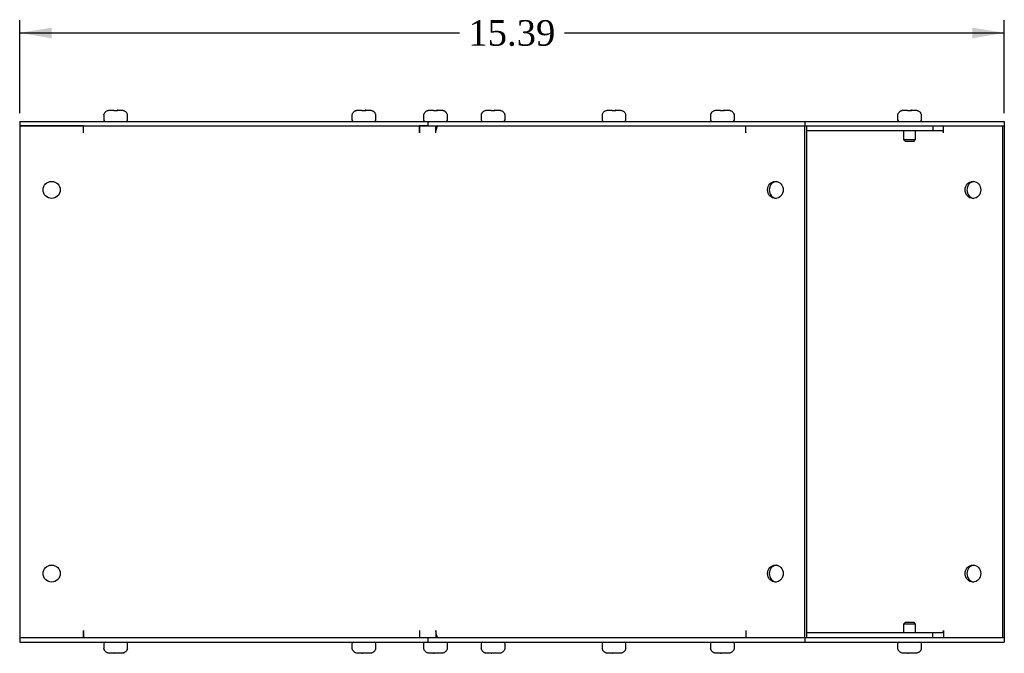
# Model space of a CAD drawing. Header units: inches. Extents: x 0.2 to 89.8, y -0.5 to 59.8.
# Tile 5 of 7: x 46.8 to 62.2, y 24.9 to 34.8. Entities that reach past the tile are written whole.
import ezdxf
from ezdxf.enums import TextEntityAlignment as Align

# ---------------------------------------------------------------- set-up
doc = ezdxf.new("R2010")
doc.units = ezdxf.units.IN
doc.header["$MEASUREMENT"] = 0
for name, color, linetype in [('COM55576-4', 7, 'Continuous'), ('COM55577-4', 7, 'Continuous'), ('COM55578-4', 7, 'Continuous'), ('Default', 7, 'Continuous'), ('SCS19491', 7, 'Continuous')]:
    doc.layers.add(name, color=color, linetype=linetype)
doc.styles.add('SEACAD_Times_New_Roman', font='times.ttf')
doc.dimstyles.new('HAMMOND_(STH_-_66x44)', dxfattribs={"dimtxt": 0.4, "dimasz": 0.5, "dimexe": 0.2, "dimexo": 0.2, "dimgap": 0.1, "dimtad": 0, "dimtih": 1, "dimtoh": 1, "dimzin": 0, "dimdsep": 46, "dimtxsty": 'SEACAD_Times_New_Roman', "dimblk1": '_SE_FILLED', "dimblk2": '_SE_FILLED', "dimsah": 1, "dimcen": 0.2, "dimadec": 0, "dimazin": 0, "dimtfac": 0.8, "dimtofl": 0, "dimtmove": 1, "dimatfit": 3, "dimfxl": 1, "dimtolj": 1, "dimtzin": 0, "dimarcsym": 0})

# ---------------------------------------------------------------- blocks, each defined once
blk = doc.blocks.new('SE3')
at = {"layer": 'COM55576-4', "color": 7, "linetype": 'Continuous'}
for p, q in [((46.845, 33.234), (53.226, 33.234)), ((46.845, 33.234), (46.845, 33.162)), ((46.845, 33.162), (53.219, 33.162)), ((53.226, 33.234), (59.12, 33.234)), ((53.226, 33.234), (53.226, 33.162)), ((53.231, 33.162), (59.12, 33.162)), ((59.12, 33.234), (62.237, 33.234)), ((59.12, 33.234), (59.12, 33.162)), ((59.12, 33.162), (59.12, 33.162)), ((59.148, 33.162), (62.237, 33.162)), ((62.237, 33.234), (62.237, 33.162)), ((46.845, 25.162), (53.219, 25.162)), ((46.845, 25.162), (46.845, 25.09)), ((46.845, 25.09), (53.226, 25.09)), ((53.226, 25.162), (53.226, 25.09)), ((53.226, 25.09), (59.12, 25.09)), ((53.231, 25.162), (59.12, 25.162)), ((59.12, 25.162), (59.12, 25.162)), ((59.12, 25.162), (59.12, 25.09)), ((59.12, 25.09), (62.237, 25.09)), ((59.148, 25.162), (62.237, 25.162)), ((62.237, 25.162), (62.237, 25.09))]:
    blk.add_line(p, q, dxfattribs=at)
at = {"layer": 'COM55577-4', "color": 7, "linetype": 'Continuous'}
for p, q in [((46.845, 33.162), (46.845, 25.162)), ((47.845, 33.162), (46.845, 33.162)), ((47.845, 33.054), (47.845, 33.162)), ((47.845, 33.054), (47.845, 33.162)), ((53.219, 33.162), (53.094, 33.162)), ((53.094, 33.054), (53.094, 33.162)), ((53.094, 33.162), (53.094, 33.054)), ((53.231, 33.162), (53.219, 33.162)), ((53.348, 33.054), (53.348, 33.162)), ((53.375, 33.156), (53.375, 33.162)), ((58.197, 33.054), (58.197, 33.162)), ((59.121, 33.162), (59.12, 33.162)), ((59.121, 25.162), (59.121, 33.162)), ((59.121, 33.162), (59.148, 33.162)), ((59.148, 25.162), (59.148, 33.162)), ((47.845, 33.054), (47.845, 33.054)), ((53.094, 33.054), (53.094, 33.054)), ((53.348, 33.054), (53.348, 33.054)), ((58.197, 33.054), (58.197, 33.054)), ((47.845, 25.27), (47.845, 25.162)), ((47.845, 25.27), (47.845, 25.27)), ((47.845, 25.162), (47.845, 25.27)), ((53.094, 25.27), (53.094, 25.27)), ((53.094, 25.27), (53.094, 25.162)), ((53.094, 25.27), (53.094, 25.162)), ((53.348, 25.27), (53.348, 25.162)), ((53.348, 25.27), (53.348, 25.27)), ((58.197, 25.27), (58.197, 25.27)), ((58.197, 25.27), (58.197, 25.162)), ((46.845, 25.162), (47.845, 25.162)), ((53.094, 25.162), (53.219, 25.162)), ((53.219, 25.162), (53.231, 25.162)), ((53.375, 25.168), (53.375, 25.162)), ((59.12, 25.162), (59.121, 25.162)), ((59.121, 25.162), (59.148, 25.162))]:
    blk.add_line(p, q, dxfattribs=at)
for centre in [(47.345, 32.162), (47.345, 26.162)]:
    blk.add_circle(centre, 0.133, dxfattribs=at)
for centre, major_axis, ratio, start_param, end_param in [((53.389, 33.054), (0, -0.108), 0.382683, 3.141593, 4.712389), ((58.238, 33.054), (0, 0.108), 0.382683, 1.511456, 1.570796), ((58.686, 32.162), (0, 0.133), 0.92388, 0.112354, 3.029238), ((58.686, 26.162), (0, -0.133), 0.92388, 3.253947, 6.170831), ((53.389, 25.27), (0, -0.108), 0.382683, 4.712389, 6.283185), ((58.238, 25.27), (0, 0.108), 0.382683, 1.570796, 1.630137)]:
    blk.add_ellipse(centre, major_axis=major_axis, ratio=ratio, start_param=start_param, end_param=end_param, dxfattribs=at)
for centre, major_axis in [((58.659, 32.162), (0, 0.133)), ((58.659, 26.162), (0, -0.133))]:
    blk.add_ellipse(centre, major_axis=major_axis, ratio=0.92388, dxfattribs=at)
at = {"layer": 'COM55578-4', "color": 7, "linetype": 'Continuous'}
for p, q in [((61.122, 33.162), (61.122, 33.09)), ((61.286, 33.054), (61.286, 33.162)), ((62.209, 33.162), (62.209, 25.162)), ((62.237, 33.162), (62.237, 25.162)), ((53.094, 33.09), (53.094, 33.09)), ((59.148, 33.09), (61.122, 33.09)), ((61.122, 33.09), (61.272, 33.09)), ((61.286, 33.054), (61.286, 33.054)), ((61.286, 25.27), (61.286, 25.162)), ((61.286, 25.27), (61.286, 25.27)), ((53.094, 25.234), (53.094, 25.234)), ((61.122, 25.234), (59.148, 25.234)), ((61.122, 25.162), (61.122, 25.234)), ((61.272, 25.234), (61.122, 25.234))]:
    blk.add_line(p, q, dxfattribs=at)
for centre, major_axis, ratio, start_param, end_param in [((61.272, 33.054), (0, -0.108), 0.382683, 2.799888, 3.141593), ((61.272, 33.054), (0, -0.036), 0.382683, 1.570796, 3.141593), ((61.775, 32.162), (0, 0.133), 0.92388, 0.112354, 3.029238), ((61.775, 26.162), (0, -0.133), 0.92388, 3.253947, 6.170831), ((61.272, 25.27), (0, -0.036), 0.382683, 0, 1.570796), ((61.272, 25.27), (0, -0.108), 0.382683, 0, 0.341704)]:
    blk.add_ellipse(centre, major_axis=major_axis, ratio=ratio, start_param=start_param, end_param=end_param, dxfattribs=at)
for centre, major_axis in [((61.747, 32.162), (0, 0.133)), ((61.747, 26.162), (0, -0.133))]:
    blk.add_ellipse(centre, major_axis=major_axis, ratio=0.92388, dxfattribs=at)
at = {"layer": 'SCS19491', "color": 7, "linetype": 'Continuous'}
for p, q in [((48.252, 33.409), (48.314, 33.409)), ((48.315, 33.405), (48.375, 33.405)), ((48.369, 33.409), (48.367, 33.409)), ((48.372, 33.409), (48.369, 33.409)), ((48.369, 33.409), (48.369, 33.405)), ((48.374, 33.409), (48.372, 33.409)), ((48.372, 33.405), (48.372, 33.409)), ((48.374, 33.409), (48.438, 33.409)), ((48.375, 33.405), (48.374, 33.409)), ((52.133, 33.409), (52.195, 33.409)), ((52.196, 33.405), (52.256, 33.405)), ((52.25, 33.409), (52.247, 33.409)), ((52.252, 33.409), (52.25, 33.409)), ((52.25, 33.409), (52.25, 33.405)), ((52.255, 33.409), (52.252, 33.409)), ((52.252, 33.405), (52.252, 33.409)), ((52.255, 33.409), (52.318, 33.409)), ((52.256, 33.405), (52.255, 33.409)), ((53.253, 33.409), (53.314, 33.409)), ((53.316, 33.405), (53.376, 33.405)), ((53.37, 33.409), (53.367, 33.409)), ((53.372, 33.409), (53.37, 33.409)), ((53.37, 33.409), (53.37, 33.405)), ((53.375, 33.409), (53.372, 33.409)), ((53.372, 33.405), (53.372, 33.409)), ((53.375, 33.409), (53.438, 33.409)), ((53.376, 33.405), (53.375, 33.409)), ((54.152, 33.409), (54.214, 33.409)), ((54.215, 33.405), (54.275, 33.405)), ((54.269, 33.409), (54.267, 33.409)), ((54.272, 33.409), (54.269, 33.409)), ((54.269, 33.409), (54.269, 33.405)), ((54.274, 33.409), (54.272, 33.409)), ((54.272, 33.405), (54.272, 33.409)), ((54.274, 33.409), (54.338, 33.409)), ((54.275, 33.405), (54.274, 33.409)), ((56.043, 33.409), (56.105, 33.409)), ((56.106, 33.405), (56.166, 33.405)), ((56.16, 33.409), (56.157, 33.409)), ((56.162, 33.409), (56.16, 33.409)), ((56.16, 33.409), (56.16, 33.405)), ((56.165, 33.409), (56.162, 33.409)), ((56.162, 33.405), (56.162, 33.409)), ((56.165, 33.409), (56.229, 33.409)), ((56.166, 33.405), (56.165, 33.409)), ((57.738, 33.409), (57.799, 33.409)), ((57.8, 33.405), (57.86, 33.405)), ((57.854, 33.409), (57.852, 33.409)), ((57.857, 33.409), (57.854, 33.409)), ((57.854, 33.409), (57.854, 33.405)), ((57.859, 33.409), (57.857, 33.409)), ((57.857, 33.405), (57.857, 33.409)), ((57.859, 33.409), (57.923, 33.409)), ((57.86, 33.405), (57.859, 33.409)), ((60.663, 33.409), (60.724, 33.409)), ((60.726, 33.405), (60.785, 33.405)), ((60.78, 33.409), (60.777, 33.409)), ((60.782, 33.409), (60.78, 33.409)), ((60.78, 33.409), (60.78, 33.405)), ((60.784, 33.409), (60.782, 33.409)), ((60.782, 33.405), (60.782, 33.409)), ((60.784, 33.409), (60.848, 33.409)), ((60.785, 33.405), (60.784, 33.409)), ((48.158, 33.319), (48.158, 33.259)), ((48.161, 33.334), (48.159, 33.334)), ((48.529, 33.334), (48.531, 33.334)), ((48.533, 33.259), (48.533, 33.319)), ((52.038, 33.319), (52.038, 33.259)), ((52.042, 33.334), (52.039, 33.334)), ((52.409, 33.334), (52.412, 33.334)), ((52.413, 33.259), (52.413, 33.319)), ((53.158, 33.319), (53.158, 33.259)), ((53.162, 33.334), (53.159, 33.334)), ((53.529, 33.334), (53.532, 33.334)), ((53.533, 33.259), (53.533, 33.319)), ((54.058, 33.319), (54.058, 33.259)), ((54.061, 33.334), (54.059, 33.334)), ((54.429, 33.334), (54.431, 33.334)), ((54.433, 33.259), (54.433, 33.319)), ((55.948, 33.319), (55.948, 33.259)), ((55.952, 33.334), (55.949, 33.334)), ((56.32, 33.334), (56.322, 33.334)), ((56.323, 33.259), (56.323, 33.319)), ((57.643, 33.319), (57.643, 33.259)), ((57.646, 33.334), (57.644, 33.334)), ((58.014, 33.334), (58.017, 33.334)), ((58.018, 33.259), (58.018, 33.319)), ((60.568, 33.319), (60.568, 33.259)), ((60.572, 33.334), (60.569, 33.334)), ((60.939, 33.334), (60.942, 33.334)), ((60.943, 33.259), (60.943, 33.319)), ((60.661, 33.09), (60.661, 32.952)), ((60.661, 32.952), (60.851, 32.952)), ((60.661, 32.952), (60.691, 32.922)), ((60.821, 32.922), (60.851, 32.952)), ((60.851, 32.952), (60.851, 33.09)), ((60.821, 32.922), (60.691, 32.922)), ((60.691, 25.403), (60.661, 25.373)), ((60.691, 25.403), (60.821, 25.403)), ((60.851, 25.373), (60.821, 25.403)), ((60.851, 25.373), (60.661, 25.373)), ((60.661, 25.373), (60.661, 25.234)), ((60.851, 25.234), (60.851, 25.373)), ((48.158, 25.065), (48.158, 25.005)), ((48.159, 24.99), (48.161, 24.99)), ((48.529, 24.99), (48.531, 24.99)), ((48.533, 25.005), (48.533, 25.065)), ((52.038, 25.065), (52.038, 25.005)), ((52.042, 24.99), (52.039, 24.99)), ((52.409, 24.99), (52.412, 24.99)), ((52.413, 25.005), (52.413, 25.065)), ((53.158, 25.065), (53.158, 25.005)), ((53.162, 24.99), (53.159, 24.99)), ((53.529, 24.99), (53.532, 24.99)), ((53.533, 25.005), (53.533, 25.065)), ((54.058, 25.065), (54.058, 25.005)), ((54.061, 24.99), (54.059, 24.99)), ((54.429, 24.99), (54.431, 24.99)), ((54.433, 25.005), (54.433, 25.065)), ((55.948, 25.065), (55.948, 25.005)), ((55.952, 24.99), (55.949, 24.99)), ((56.32, 24.99), (56.322, 24.99)), ((56.323, 25.005), (56.323, 25.065)), ((57.643, 25.065), (57.643, 25.005)), ((57.646, 24.99), (57.644, 24.99)), ((58.014, 24.99), (58.017, 24.99)), ((58.018, 25.005), (58.018, 25.065)), ((60.568, 25.065), (60.568, 25.005)), ((60.572, 24.99), (60.569, 24.99)), ((60.939, 24.99), (60.942, 24.99)), ((60.943, 25.005), (60.943, 25.065)), ((48.316, 24.915), (48.252, 24.915)), ((48.375, 24.919), (48.315, 24.919)), ((48.315, 24.919), (48.316, 24.915)), ((48.316, 24.915), (48.319, 24.915)), ((48.319, 24.919), (48.319, 24.915)), ((48.319, 24.915), (48.321, 24.915)), ((48.321, 24.915), (48.321, 24.919)), ((48.321, 24.915), (48.324, 24.915)), ((48.438, 24.915), (48.376, 24.915)), ((52.197, 24.915), (52.133, 24.915)), ((52.256, 24.919), (52.196, 24.919)), ((52.196, 24.919), (52.197, 24.915)), ((52.197, 24.915), (52.199, 24.915)), ((52.199, 24.919), (52.199, 24.915)), ((52.199, 24.915), (52.202, 24.915)), ((52.202, 24.915), (52.202, 24.919)), ((52.202, 24.915), (52.204, 24.915)), ((52.318, 24.915), (52.257, 24.915)), ((53.317, 24.915), (53.253, 24.915)), ((53.376, 24.919), (53.316, 24.919)), ((53.316, 24.919), (53.317, 24.915)), ((53.317, 24.915), (53.319, 24.915)), ((53.319, 24.919), (53.319, 24.915)), ((53.319, 24.915), (53.322, 24.915)), ((53.322, 24.915), (53.322, 24.919)), ((53.322, 24.915), (53.324, 24.915)), ((53.438, 24.915), (53.377, 24.915)), ((54.216, 24.915), (54.152, 24.915)), ((54.275, 24.919), (54.215, 24.919)), ((54.215, 24.919), (54.216, 24.915)), ((54.216, 24.915), (54.219, 24.915)), ((54.219, 24.919), (54.219, 24.915)), ((54.219, 24.915), (54.221, 24.915)), ((54.221, 24.915), (54.221, 24.919)), ((54.221, 24.915), (54.224, 24.915)), ((54.338, 24.915), (54.276, 24.915)), ((56.107, 24.915), (56.043, 24.915)), ((56.166, 24.919), (56.106, 24.919)), ((56.106, 24.919), (56.107, 24.915)), ((56.107, 24.915), (56.109, 24.915)), ((56.109, 24.919), (56.109, 24.915)), ((56.109, 24.915), (56.112, 24.915)), ((56.112, 24.915), (56.112, 24.919)), ((56.112, 24.915), (56.114, 24.915)), ((56.229, 24.915), (56.167, 24.915)), ((57.801, 24.915), (57.738, 24.915)), ((57.86, 24.919), (57.8, 24.919)), ((57.8, 24.919), (57.801, 24.915)), ((57.801, 24.915), (57.804, 24.915)), ((57.804, 24.919), (57.804, 24.915)), ((57.804, 24.915), (57.806, 24.915)), ((57.806, 24.915), (57.806, 24.919)), ((57.806, 24.915), (57.809, 24.915)), ((57.923, 24.915), (57.861, 24.915)), ((60.727, 24.915), (60.663, 24.915)), ((60.785, 24.919), (60.726, 24.919)), ((60.726, 24.919), (60.727, 24.915)), ((60.727, 24.915), (60.729, 24.915)), ((60.729, 24.919), (60.729, 24.915)), ((60.729, 24.915), (60.731, 24.915)), ((60.731, 24.915), (60.731, 24.919)), ((60.731, 24.915), (60.734, 24.915)), ((60.848, 24.915), (60.787, 24.915))]:
    blk.add_line(p, q, dxfattribs=at)
for centre, radius, start, end in [((48.248, 33.319), 0.09, 170.4059, 180), ((48.183, 33.259), 0.025, 180, 270), ((48.508, 33.259), 0.025, 270, 0), ((48.443, 33.319), 0.09, 0, 9.5941), ((52.128, 33.319), 0.09, 170.4059, 180), ((52.063, 33.259), 0.025, 180, 270), ((52.388, 33.259), 0.025, 270, 0), ((52.323, 33.319), 0.09, 0, 9.5941), ((53.248, 33.319), 0.09, 170.4059, 180), ((53.183, 33.259), 0.025, 180, 270), ((53.508, 33.259), 0.025, 270, 0), ((53.443, 33.319), 0.09, 0, 9.5941), ((54.148, 33.319), 0.09, 170.4059, 180), ((54.083, 33.259), 0.025, 180, 270), ((54.408, 33.259), 0.025, 270, 0), ((54.343, 33.319), 0.09, 0, 9.5941), ((56.038, 33.319), 0.09, 170.4059, 180), ((55.973, 33.259), 0.025, 180, 270), ((56.298, 33.259), 0.025, 270, 0), ((56.233, 33.319), 0.09, 0, 9.5941), ((57.733, 33.319), 0.09, 170.4059, 180), ((57.668, 33.259), 0.025, 180, 270), ((57.993, 33.259), 0.025, 270, 0), ((57.928, 33.319), 0.09, 0, 9.5941), ((60.658, 33.319), 0.09, 170.4059, 180), ((60.593, 33.259), 0.025, 180, 270), ((60.918, 33.259), 0.025, 270, 0), ((60.853, 33.319), 0.09, 0, 9.5941), ((48.183, 25.065), 0.025, 90, 180), ((48.508, 25.065), 0.025, 0, 90), ((52.063, 25.065), 0.025, 90, 180), ((52.388, 25.065), 0.025, 0, 90), ((53.183, 25.065), 0.025, 90, 180), ((53.508, 25.065), 0.025, 0, 90), ((54.083, 25.065), 0.025, 90, 180), ((54.408, 25.065), 0.025, 0, 90), ((55.973, 25.065), 0.025, 90, 180), ((56.298, 25.065), 0.025, 0, 90), ((57.668, 25.065), 0.025, 90, 180), ((57.993, 25.065), 0.025, 0, 90), ((60.593, 25.065), 0.025, 90, 180), ((60.918, 25.065), 0.025, 0, 90), ((48.248, 25.005), 0.09, 180, 189.5941), ((48.443, 25.005), 0.09, 350.4059, 0), ((52.128, 25.005), 0.09, 180, 189.5941), ((52.323, 25.005), 0.09, 350.4059, 0), ((53.248, 25.005), 0.09, 180, 189.5941), ((53.443, 25.005), 0.09, 350.4059, 0), ((54.148, 25.005), 0.09, 180, 189.5941), ((54.343, 25.005), 0.09, 350.4059, 0), ((56.038, 25.005), 0.09, 180, 189.5941), ((56.233, 25.005), 0.09, 350.4059, 0), ((57.733, 25.005), 0.09, 180, 189.5941), ((57.928, 25.005), 0.09, 350.4059, 0), ((60.658, 25.005), 0.09, 180, 189.5941), ((60.853, 25.005), 0.09, 350.4059, 0)]:
    blk.add_arc(centre, radius, start, end, dxfattribs=at)
for points in [[(48.161, 33.334), (48.162, 33.339), (48.164, 33.345), (48.167, 33.355), (48.17, 33.359), (48.175, 33.369), (48.178, 33.373), (48.185, 33.381), (48.189, 33.385), (48.197, 33.392), (48.202, 33.395), (48.211, 33.4), (48.216, 33.402), (48.226, 33.406), (48.231, 33.407), (48.242, 33.409), (48.247, 33.409), (48.252, 33.409)], [(48.438, 33.409), (48.443, 33.409), (48.449, 33.409), (48.459, 33.407), (48.464, 33.406), (48.474, 33.402), (48.479, 33.4), (48.489, 33.395), (48.493, 33.392), (48.501, 33.385), (48.505, 33.381), (48.512, 33.373), (48.515, 33.369), (48.521, 33.359), (48.523, 33.355), (48.527, 33.344), (48.528, 33.339), (48.529, 33.334)], [(52.042, 33.334), (52.043, 33.339), (52.044, 33.345), (52.048, 33.355), (52.05, 33.359), (52.055, 33.369), (52.059, 33.373), (52.066, 33.381), (52.069, 33.385), (52.078, 33.392), (52.082, 33.395), (52.091, 33.4), (52.096, 33.402), (52.106, 33.406), (52.112, 33.407), (52.122, 33.409), (52.128, 33.409), (52.133, 33.409)], [(52.318, 33.409), (52.324, 33.409), (52.329, 33.409), (52.34, 33.407), (52.345, 33.406), (52.355, 33.402), (52.36, 33.4), (52.369, 33.395), (52.374, 33.392), (52.382, 33.385), (52.386, 33.381), (52.393, 33.373), (52.396, 33.369), (52.401, 33.359), (52.404, 33.355), (52.407, 33.344), (52.409, 33.339), (52.409, 33.334)], [(53.162, 33.334), (53.163, 33.339), (53.164, 33.345), (53.168, 33.355), (53.17, 33.359), (53.175, 33.369), (53.179, 33.373), (53.186, 33.381), (53.189, 33.385), (53.198, 33.392), (53.202, 33.395), (53.211, 33.4), (53.216, 33.402), (53.226, 33.406), (53.232, 33.407), (53.242, 33.409), (53.247, 33.409), (53.253, 33.409)], [(53.438, 33.409), (53.444, 33.409), (53.449, 33.409), (53.46, 33.407), (53.465, 33.406), (53.475, 33.402), (53.48, 33.4), (53.489, 33.395), (53.494, 33.392), (53.502, 33.385), (53.506, 33.381), (53.513, 33.373), (53.516, 33.369), (53.521, 33.359), (53.523, 33.355), (53.527, 33.344), (53.528, 33.339), (53.529, 33.334)], [(54.061, 33.334), (54.062, 33.339), (54.064, 33.345), (54.067, 33.355), (54.07, 33.359), (54.075, 33.369), (54.078, 33.373), (54.085, 33.381), (54.089, 33.385), (54.097, 33.392), (54.102, 33.395), (54.111, 33.4), (54.116, 33.402), (54.126, 33.406), (54.131, 33.407), (54.142, 33.409), (54.147, 33.409), (54.152, 33.409)], [(54.338, 33.409), (54.343, 33.409), (54.349, 33.409), (54.359, 33.407), (54.364, 33.406), (54.374, 33.402), (54.379, 33.4), (54.389, 33.395), (54.393, 33.392), (54.401, 33.385), (54.405, 33.381), (54.412, 33.373), (54.415, 33.369), (54.421, 33.359), (54.423, 33.355), (54.427, 33.344), (54.428, 33.339), (54.429, 33.334)], [(55.952, 33.334), (55.953, 33.339), (55.954, 33.345), (55.958, 33.355), (55.96, 33.359), (55.966, 33.369), (55.969, 33.373), (55.976, 33.381), (55.979, 33.385), (55.988, 33.392), (55.992, 33.395), (56.002, 33.4), (56.006, 33.402), (56.017, 33.406), (56.022, 33.407), (56.032, 33.409), (56.038, 33.409), (56.043, 33.409)], [(56.229, 33.409), (56.234, 33.409), (56.239, 33.409), (56.25, 33.407), (56.255, 33.406), (56.265, 33.402), (56.27, 33.4), (56.279, 33.395), (56.284, 33.392), (56.292, 33.385), (56.296, 33.381), (56.303, 33.373), (56.306, 33.369), (56.311, 33.359), (56.314, 33.355), (56.317, 33.344), (56.319, 33.339), (56.32, 33.334)], [(57.646, 33.334), (57.647, 33.339), (57.649, 33.345), (57.652, 33.355), (57.655, 33.359), (57.66, 33.369), (57.663, 33.373), (57.67, 33.381), (57.674, 33.385), (57.682, 33.392), (57.687, 33.395), (57.696, 33.4), (57.701, 33.402), (57.711, 33.406), (57.716, 33.407), (57.727, 33.409), (57.732, 33.409), (57.738, 33.409)], [(57.923, 33.409), (57.928, 33.409), (57.934, 33.409), (57.944, 33.407), (57.95, 33.406), (57.96, 33.402), (57.964, 33.4), (57.974, 33.395), (57.978, 33.392), (57.987, 33.385), (57.99, 33.381), (57.997, 33.373), (58, 33.369), (58.006, 33.359), (58.008, 33.355), (58.012, 33.344), (58.013, 33.339), (58.014, 33.334)], [(60.572, 33.334), (60.573, 33.339), (60.574, 33.345), (60.578, 33.355), (60.58, 33.359), (60.585, 33.369), (60.588, 33.373), (60.595, 33.381), (60.599, 33.385), (60.608, 33.392), (60.612, 33.395), (60.621, 33.4), (60.626, 33.402), (60.636, 33.406), (60.642, 33.407), (60.652, 33.409), (60.657, 33.409), (60.663, 33.409)], [(60.848, 33.409), (60.854, 33.409), (60.859, 33.409), (60.87, 33.407), (60.875, 33.406), (60.885, 33.402), (60.89, 33.4), (60.899, 33.395), (60.903, 33.392), (60.912, 33.385), (60.916, 33.381), (60.923, 33.373), (60.926, 33.369), (60.931, 33.359), (60.933, 33.355), (60.937, 33.344), (60.938, 33.339), (60.939, 33.334)], [(48.252, 24.915), (48.247, 24.915), (48.242, 24.915), (48.231, 24.917), (48.226, 24.919), (48.216, 24.922), (48.211, 24.924), (48.202, 24.929), (48.197, 24.932), (48.189, 24.939), (48.185, 24.943), (48.178, 24.951), (48.175, 24.955), (48.17, 24.965), (48.167, 24.97), (48.164, 24.98), (48.162, 24.985), (48.161, 24.99)], [(48.529, 24.99), (48.528, 24.985), (48.527, 24.98), (48.523, 24.969), (48.521, 24.965), (48.515, 24.955), (48.512, 24.951), (48.505, 24.943), (48.501, 24.939), (48.493, 24.932), (48.489, 24.929), (48.479, 24.924), (48.474, 24.922), (48.464, 24.919), (48.459, 24.917), (48.449, 24.915), (48.443, 24.915), (48.438, 24.915)], [(52.133, 24.915), (52.128, 24.915), (52.122, 24.915), (52.112, 24.917), (52.106, 24.919), (52.096, 24.922), (52.091, 24.924), (52.082, 24.929), (52.078, 24.932), (52.069, 24.939), (52.066, 24.943), (52.059, 24.951), (52.055, 24.955), (52.05, 24.965), (52.048, 24.97), (52.044, 24.98), (52.043, 24.985), (52.042, 24.99)], [(52.409, 24.99), (52.409, 24.985), (52.407, 24.98), (52.403, 24.969), (52.401, 24.965), (52.396, 24.955), (52.393, 24.951), (52.386, 24.943), (52.382, 24.939), (52.374, 24.932), (52.369, 24.929), (52.36, 24.924), (52.355, 24.922), (52.345, 24.919), (52.34, 24.917), (52.329, 24.915), (52.324, 24.915), (52.318, 24.915)], [(53.253, 24.915), (53.247, 24.915), (53.242, 24.915), (53.232, 24.917), (53.226, 24.919), (53.216, 24.922), (53.211, 24.924), (53.202, 24.929), (53.198, 24.932), (53.189, 24.939), (53.185, 24.943), (53.179, 24.951), (53.175, 24.955), (53.17, 24.965), (53.168, 24.97), (53.164, 24.98), (53.163, 24.985), (53.162, 24.99)], [(53.529, 24.99), (53.528, 24.985), (53.527, 24.98), (53.523, 24.969), (53.521, 24.965), (53.516, 24.955), (53.513, 24.951), (53.506, 24.943), (53.502, 24.939), (53.494, 24.932), (53.489, 24.929), (53.48, 24.924), (53.475, 24.922), (53.465, 24.919), (53.46, 24.917), (53.449, 24.915), (53.444, 24.915), (53.438, 24.915)], [(54.152, 24.915), (54.147, 24.915), (54.142, 24.915), (54.131, 24.917), (54.126, 24.919), (54.116, 24.922), (54.111, 24.924), (54.102, 24.929), (54.097, 24.932), (54.089, 24.939), (54.085, 24.943), (54.078, 24.951), (54.075, 24.955), (54.07, 24.965), (54.067, 24.97), (54.064, 24.98), (54.062, 24.985), (54.061, 24.99)], [(54.429, 24.99), (54.428, 24.985), (54.427, 24.98), (54.423, 24.969), (54.421, 24.965), (54.415, 24.955), (54.412, 24.951), (54.405, 24.943), (54.401, 24.939), (54.393, 24.932), (54.389, 24.929), (54.379, 24.924), (54.375, 24.922), (54.364, 24.919), (54.359, 24.917), (54.349, 24.915), (54.343, 24.915), (54.338, 24.915)], [(56.043, 24.915), (56.038, 24.915), (56.032, 24.915), (56.022, 24.917), (56.017, 24.919), (56.006, 24.922), (56.002, 24.924), (55.992, 24.929), (55.988, 24.932), (55.98, 24.939), (55.976, 24.943), (55.969, 24.951), (55.966, 24.955), (55.96, 24.965), (55.958, 24.97), (55.954, 24.98), (55.953, 24.985), (55.952, 24.99)], [(56.32, 24.99), (56.319, 24.985), (56.317, 24.98), (56.314, 24.969), (56.311, 24.965), (56.306, 24.955), (56.303, 24.951), (56.296, 24.943), (56.292, 24.939), (56.284, 24.932), (56.279, 24.929), (56.27, 24.924), (56.265, 24.922), (56.255, 24.919), (56.25, 24.917), (56.239, 24.915), (56.234, 24.915), (56.229, 24.915)], [(57.738, 24.915), (57.732, 24.915), (57.727, 24.915), (57.716, 24.917), (57.711, 24.919), (57.701, 24.922), (57.696, 24.924), (57.687, 24.929), (57.682, 24.932), (57.674, 24.939), (57.67, 24.943), (57.663, 24.951), (57.66, 24.955), (57.655, 24.965), (57.652, 24.97), (57.649, 24.98), (57.647, 24.985), (57.646, 24.99)], [(58.014, 24.99), (58.013, 24.985), (58.012, 24.98), (58.008, 24.969), (58.006, 24.965), (58, 24.955), (57.997, 24.951), (57.99, 24.943), (57.987, 24.939), (57.978, 24.932), (57.974, 24.929), (57.964, 24.924), (57.96, 24.922), (57.949, 24.919), (57.944, 24.917), (57.934, 24.915), (57.928, 24.915), (57.923, 24.915)], [(60.663, 24.915), (60.657, 24.915), (60.652, 24.915), (60.641, 24.917), (60.636, 24.919), (60.626, 24.922), (60.621, 24.924), (60.612, 24.929), (60.608, 24.932), (60.599, 24.939), (60.595, 24.943), (60.588, 24.951), (60.585, 24.955), (60.58, 24.965), (60.578, 24.97), (60.574, 24.98), (60.573, 24.985), (60.572, 24.99)], [(60.939, 24.99), (60.938, 24.985), (60.937, 24.98), (60.933, 24.969), (60.931, 24.965), (60.926, 24.955), (60.923, 24.951), (60.916, 24.943), (60.912, 24.939), (60.903, 24.932), (60.899, 24.929), (60.89, 24.924), (60.885, 24.922), (60.875, 24.919), (60.869, 24.917), (60.859, 24.915), (60.854, 24.915), (60.848, 24.915)]]:
    blk.add_open_spline(points, degree=3, knots=[0, 0, 0, 0, 0.125, 0.125, 0.25, 0.25, 0.375, 0.375, 0.5, 0.5, 0.625, 0.625, 0.75, 0.75, 0.875, 0.875, 1, 1, 1, 1], dxfattribs=at)
for points in [[(48.314, 33.409), (48.314, 33.409), (48.315, 33.408), (48.315, 33.405)], [(52.195, 33.409), (52.195, 33.409), (52.195, 33.408), (52.196, 33.405)], [(53.314, 33.409), (53.315, 33.409), (53.315, 33.408), (53.316, 33.405)], [(54.214, 33.409), (54.214, 33.409), (54.215, 33.408), (54.215, 33.405)], [(56.105, 33.409), (56.105, 33.409), (56.105, 33.408), (56.106, 33.405)], [(57.799, 33.409), (57.8, 33.409), (57.8, 33.408), (57.8, 33.405)], [(60.724, 33.409), (60.725, 33.409), (60.725, 33.408), (60.726, 33.405)], [(48.376, 24.915), (48.376, 24.915), (48.376, 24.916), (48.375, 24.919)], [(52.257, 24.915), (52.256, 24.915), (52.256, 24.916), (52.256, 24.919)], [(53.377, 24.915), (53.376, 24.915), (53.376, 24.916), (53.376, 24.919)], [(54.276, 24.915), (54.276, 24.915), (54.276, 24.916), (54.275, 24.919)], [(56.167, 24.915), (56.166, 24.915), (56.166, 24.916), (56.166, 24.919)], [(57.861, 24.915), (57.861, 24.915), (57.861, 24.916), (57.86, 24.919)], [(60.787, 24.915), (60.786, 24.915), (60.786, 24.916), (60.785, 24.919)]]:
    blk.add_open_spline(points, degree=3, dxfattribs=at)
blk = doc.blocks.new('DMBLK7994')
at = {"layer": 'Default', "linetype": 'Continuous', "transparency": 16777216}
for points in [[(47.345, 34.701), (46.845, 34.618), (47.345, 34.534)], [(61.737, 34.701), (61.737, 34.534), (62.237, 34.618)]]:
    blk.add_hatch(color=7, dxfattribs=at).paths.add_polyline_path(points)
at = {"layer": 'Default', "color": 7, "linetype": 'Continuous', "transparency": 16777216}
for p, q in [((46.845, 33.362), (46.845, 34.818)), ((62.237, 33.362), (62.237, 34.818)), ((46.845, 34.618), (53.719, 34.618)), ((55.364, 34.618), (62.237, 34.618))]:
    blk.add_line(p, q, dxfattribs=at)
at = {"layer": 'Default', "color": 7, "linetype": 'Continuous', "transparency": 16777216, "style": 'SEACAD_Times_New_Roman'}
blk.add_text('15.39', height=0.4, dxfattribs=at).set_placement((53.859, 34.818), align=Align.TOP_LEFT)
blk = doc.blocks.new('_SE_FILLED')
at = {"color": 0}
blk.add_line((0, 0), (-1, 0), dxfattribs=at)
blk.add_solid([(0, 0), (-1, -0.1665), (-1, 0.1665), (0, 0)], dxfattribs=at)

msp = doc.modelspace()

# ---------------------------------------------------------------- block references
at = {"layer": 'Default'}
msp.add_blockref('SE3', (0, 0), dxfattribs=at)

# ---------------------------------------------------------------- dimensions: what is measured, and where the dimension line sits
at = {"layer": 'Default', "color": 7, "linetype": 'Continuous'}
dim = msp.add_linear_dim(base=(46.845, 34.618), p1=(46.845, 33.162), p2=(62.237, 33.162), angle=0, text='\\A1;<>', dimstyle='HAMMOND_(STH_-_66x44)', override={"dimtmove": 0}, dxfattribs=at)
dim.commit()
dim.dimension.update_dxf_attribs({"geometry": 'DMBLK7994', "text_midpoint": (54.541, 34.618), "dimtype": 161})

doc.saveas('drawing.dxf')
